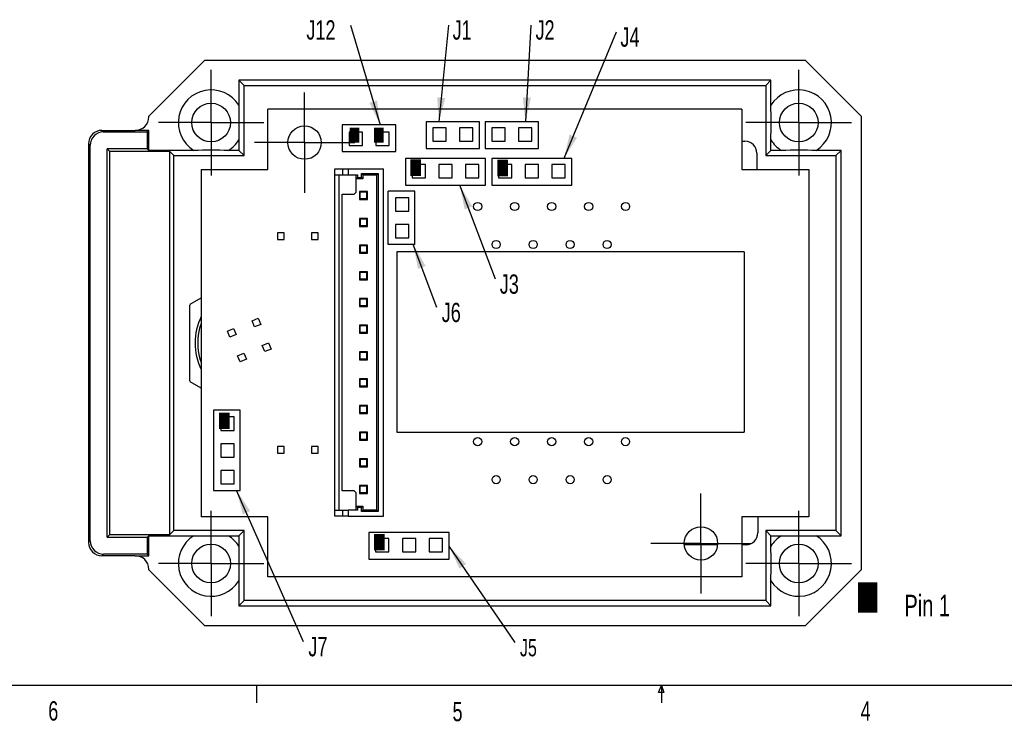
# Model space of a CAD drawing. Extents: x 11 to 421, y 5 to 275.
# Tile 6 of 16: x 137 to 258, y 6 to 92. Entities that reach past the tile are written whole.
import ezdxf
from ezdxf.enums import TextEntityAlignment as Align

# ---------------------------------------------------------------- set-up
doc = ezdxf.new("R2010")
doc.units = 0
doc.layers.get('0').update_dxf_attribs({"linetype": 'CONTINUOUS'})

# ---------------------------------------------------------------- blocks, each defined once
blk = doc.blocks.new('SW_NOTE_11')
at = {"color": 0, "linetype": 'CONTINUOUS', "width": 0.7}
for s, height, p in [('■', 5.29, (0, 0)), ('Pin 1', 2.646, (6.02, 0.78))]:
    blk.add_text(s, height=height, dxfattribs=at).set_placement(p, align=Align.BOTTOM_LEFT)
blk = doc.blocks.new('SW_NOTE_12')
at = {"color": 0, "linetype": 'CONTINUOUS'}
blk.add_line((1.2, 11.93), (0, 0), dxfattribs=at)
blk.add_solid([(0, 0), (0.8, 2.93), (-0.2, 3.04)], dxfattribs=at)
at = {"color": 0, "linetype": 'CONTINUOUS', "width": 0.7}
blk.add_text('J1', height=2.381, dxfattribs=at).set_placement((1.7, 9.44), align=Align.BOTTOM_LEFT)
blk = doc.blocks.new('SW_NOTE_13')
at = {"color": 0, "linetype": 'CONTINUOUS'}
blk.add_line((0.66, 11.93), (0, 0), dxfattribs=at)
blk.add_solid([(0, 0), (0.67, 2.97), (-0.33, 3.02)], dxfattribs=at)
at = {"color": 0, "linetype": 'CONTINUOUS', "width": 0.7}
blk.add_text('J2', height=2.381, dxfattribs=at).set_placement((1.24, 9.44), align=Align.BOTTOM_LEFT)
blk = doc.blocks.new('SW_NOTE_14')
at = {"color": 0, "linetype": 'CONTINUOUS'}
blk.add_line((4.42, -11.59), (0, 0), dxfattribs=at)
blk.add_solid([(0, 0), (0.6, -2.98), (1.54, -2.62)], dxfattribs=at)
at = {"color": 0, "linetype": 'CONTINUOUS', "width": 0.7}
blk.add_text('J3', height=2.381, dxfattribs=at).set_placement((4.94, -14.11), align=Align.BOTTOM_LEFT)
blk = doc.blocks.new('SW_NOTE_15')
at = {"color": 0, "linetype": 'CONTINUOUS'}
blk.add_line((6.44, 15.62), (0, 0), dxfattribs=at)
blk.add_solid([(0, 0), (1.61, 2.58), (0.68, 2.96)], dxfattribs=at)
at = {"color": 0, "linetype": 'CONTINUOUS', "width": 0.7}
blk.add_text('J4', height=2.381, dxfattribs=at).set_placement((6.97, 13.09), align=Align.BOTTOM_LEFT)
blk = doc.blocks.new('SW_NOTE_16')
at = {"color": 0, "linetype": 'CONTINUOUS'}
blk.add_line((8.17, -11.91), (0, 0), dxfattribs=at)
blk.add_solid([(0, 0), (1.28, -2.76), (2.11, -2.19)], dxfattribs=at)
at = {"color": 0, "linetype": 'CONTINUOUS', "width": 0.7}
blk.add_text('J5', height=2.117, dxfattribs=at).set_placement((8.75, -14.23), align=Align.BOTTOM_LEFT)
blk = doc.blocks.new('SW_NOTE_17')
at = {"color": 0, "linetype": 'CONTINUOUS'}
blk.add_line((8.26, -18.69), (0, 0), dxfattribs=at)
blk.add_solid([(0, 0), (0.76, -2.95), (1.67, -2.54)], dxfattribs=at)
at = {"color": 0, "linetype": 'CONTINUOUS', "width": 0.7}
blk.add_text('J7', height=2.381, dxfattribs=at).set_placement((8.86, -21.19), align=Align.BOTTOM_LEFT)
blk = doc.blocks.new('SW_NOTE_18')
at = {"color": 0, "linetype": 'CONTINUOUS'}
blk.add_line((2.9, -7.77), (0, 0), dxfattribs=at)
blk.add_solid([(0, 0), (0.58, -2.99), (1.52, -2.64)], dxfattribs=at)
at = {"color": 0, "linetype": 'CONTINUOUS', "width": 0.7}
blk.add_text('J6', height=2.381, dxfattribs=at).set_placement((3.51, -10.28), align=Align.BOTTOM_LEFT)
blk = doc.blocks.new('SW_NOTE_19')
at = {"color": 0, "linetype": 'CONTINUOUS'}
blk.add_line((-3.66, 12.31), (0, 0), dxfattribs=at)
blk.add_solid([(0, 0), (-0.38, 3.02), (-1.33, 2.73)], dxfattribs=at)
at = {"color": 0, "linetype": 'CONTINUOUS', "width": 0.7}
blk.add_text('J12', height=2.381, dxfattribs=at).set_placement((-9.11, 9.82), align=Align.BOTTOM_LEFT)
blk = doc.blocks.new('SW_CENTERMARKSYMBOL_0')
at = {"color": 0, "linetype": 'CONTINUOUS'}
for p, q in [((0, 4.125), (0, 6.1875)), ((0, 0), (0, 4.125)), ((-4.125, 0), (-6.1875, 0)), ((0, 0), (-4.125, 0)), ((0, 0), (0, -4.125)), ((0, 0), (4.125, 0)), ((4.125, 0), (6.1875, 0)), ((0, -4.125), (0, -6.1875))]:
    blk.add_line(p, q, dxfattribs=at)
blk = doc.blocks.new('SW_CENTERMARKSYMBOL_1')
at = {"color": 0, "linetype": 'CONTINUOUS'}
for p, q in [((0, 4.125), (0, 6.1875)), ((0, 0), (0, 4.125)), ((-4.125, 0), (-6.1875, 0)), ((0, 0), (-4.125, 0)), ((0, 0), (0, -4.125)), ((0, 0), (4.125, 0)), ((4.125, 0), (6.1875, 0)), ((0, -4.125), (0, -6.1875))]:
    blk.add_line(p, q, dxfattribs=at)
blk = doc.blocks.new('SW_CENTERMARKSYMBOL_2')
at = {"color": 0, "linetype": 'CONTINUOUS'}
for p, q in [((0, 4.125), (0, 6.5175)), ((0, 0), (0, 4.125)), ((-4.125, 0), (-6.5175, 0)), ((0, 0), (-4.125, 0)), ((0, 0), (0, -4.125)), ((0, 0), (4.125, 0)), ((4.125, 0), (6.5175, 0)), ((0, -4.125), (0, -6.5175))]:
    blk.add_line(p, q, dxfattribs=at)
blk = doc.blocks.new('SW_CENTERMARKSYMBOL_3')
at = {"color": 0, "linetype": 'CONTINUOUS'}
for p, q in [((0, 4.125), (0, 6.5175)), ((0, 0), (0, 4.125)), ((-4.125, 0), (-6.5175, 0)), ((0, 0), (-4.125, 0)), ((0, 0), (0, -4.125)), ((0, 0), (4.125, 0)), ((4.125, 0), (6.5175, 0)), ((0, -4.125), (0, -6.5175))]:
    blk.add_line(p, q, dxfattribs=at)
blk = doc.blocks.new('SW_CENTERMARKSYMBOL_4')
at = {"color": 0, "linetype": 'CONTINUOUS'}
for p, q in [((0, 4.125), (0, 6.5175)), ((0, 0), (0, 4.125)), ((-4.125, 0), (-6.5175, 0)), ((0, 0), (-4.125, 0)), ((0, 0), (0, -4.125)), ((0, 0), (4.125, 0)), ((4.125, 0), (6.5175, 0)), ((0, -4.125), (0, -6.5175))]:
    blk.add_line(p, q, dxfattribs=at)
blk = doc.blocks.new('SW_CENTERMARKSYMBOL_5')
at = {"color": 0, "linetype": 'CONTINUOUS'}
for p, q in [((0, 4.125), (0, 6.5175)), ((0, 0), (0, 4.125)), ((-4.125, 0), (-6.5175, 0)), ((0, 0), (-4.125, 0)), ((0, 0), (0, -4.125)), ((0, 0), (4.125, 0)), ((4.125, 0), (6.5175, 0)), ((0, -4.125), (0, -6.5175))]:
    blk.add_line(p, q, dxfattribs=at)

msp = doc.modelspace()

# ---------------------------------------------------------------- linework, layer by layer
at = {"color": 7, "linetype": 'CONTINUOUS'}
for p, q in [((152.5854, 80.242), (159.5115, 87.1681)), ((159.5115, 87.1681), (233.6817, 87.1681)), ((233.6817, 87.1681), (240.6079, 80.242)), ((163.7304, 84.6931), (163.7304, 81.5902)), ((163.7304, 84.6931), (164.3784, 84.0451)), ((229.4629, 84.6931), (163.7304, 84.6931)), ((164.3784, 75.3751), (164.3784, 84.0451)), ((164.3784, 84.0451), (228.8148, 84.0451)), ((229.4629, 84.6931), (228.8148, 84.0451)), ((228.8148, 84.0451), (228.8148, 75.3751)), ((229.4629, 81.5902), (229.4629, 84.6931)), ((167.3091, 73.6819), (167.3091, 81.1069)), ((225.8841, 81.1069), (167.3091, 81.1069)), ((225.8841, 81.1069), (225.8841, 73.6819)), ((152.5854, 80.1479), (152.5854, 80.242)), ((183.1098, 79.1706), (176.5098, 79.1706)), ((176.5098, 79.1706), (176.5098, 75.8706)), ((183.1098, 75.8706), (183.1098, 79.1706)), ((193.4572, 79.5501), (186.8572, 79.5501)), ((186.8572, 79.5501), (186.8572, 76.2501)), ((193.4572, 76.2501), (193.4572, 79.5501)), ((194.1527, 79.5501), (194.1527, 76.2501)), ((200.7527, 79.5501), (194.1527, 79.5501)), ((200.7527, 76.2501), (200.7527, 79.5501)), ((240.6079, 80.242), (240.6079, 24.2218)), ((146.8102, 78.4982), (147.006, 78.3023)), ((146.8102, 78.4982), (150.9357, 78.4982)), ((147.006, 78.3023), (152.3896, 78.3023)), ((152.5854, 78.4982), (150.9357, 78.4982)), ((152.5854, 78.4982), (152.3896, 78.3023)), ((152.3896, 78.3023), (152.3896, 76.219)), ((152.5854, 76.0232), (152.5854, 78.4982)), ((178.9848, 78.2818), (177.3348, 78.2818)), ((177.3348, 78.2818), (177.3348, 76.6318)), ((178.9848, 76.6318), (178.9848, 78.2818)), ((180.6348, 78.2818), (180.6348, 76.6318)), ((182.2848, 78.2818), (180.6348, 78.2818)), ((182.2848, 76.6318), (182.2848, 78.2818)), ((189.3322, 78.7985), (187.6822, 78.7985)), ((187.6822, 78.7985), (187.6822, 77.1485)), ((189.3322, 77.1485), (189.3322, 78.7985)), ((192.6322, 78.7985), (190.9822, 78.7985)), ((190.9822, 78.7985), (190.9822, 77.1485)), ((192.6322, 77.1485), (192.6322, 78.7985)), ((196.6277, 78.7985), (194.9777, 78.7985)), ((194.9777, 78.7985), (194.9777, 77.1485)), ((196.6277, 77.1485), (196.6277, 78.7985)), ((199.9277, 78.7985), (198.2777, 78.7985)), ((198.2777, 78.7985), (198.2777, 77.1485)), ((199.9277, 77.1485), (199.9277, 78.7985)), ((145.3563, 76.6526), (145.1604, 76.8484)), ((145.1604, 76.8484), (145.1604, 27.6155)), ((145.3563, 27.8113), (145.3563, 76.6526)), ((163.7304, 77.3236), (163.7304, 76.0232)), ((187.6822, 77.1485), (189.3322, 77.1485)), ((190.9822, 77.1485), (192.6322, 77.1485)), ((194.9777, 77.1485), (196.6277, 77.1485)), ((198.2777, 77.1485), (199.9277, 77.1485)), ((225.8841, 77.1456), (226.2551, 77.1456)), ((229.4629, 76.0232), (229.4629, 77.3236)), ((152.3896, 76.219), (147.4396, 76.219)), ((147.4396, 28.2449), (147.4396, 76.219)), ((147.4396, 76.219), (147.729, 75.9296)), ((147.729, 75.9296), (147.729, 28.5343)), ((147.729, 75.9296), (155.154, 75.9296)), ((152.5854, 76.0232), (152.3896, 76.219)), ((158.1633, 76.0232), (152.5854, 76.0232)), ((155.154, 75.9296), (155.7085, 75.3751)), ((155.154, 75.9296), (155.154, 28.5343)), ((163.7304, 76.0232), (162.4299, 76.0232)), ((163.7304, 76.0232), (164.3784, 75.3751)), ((176.5098, 75.8706), (183.1098, 75.8706)), ((177.3348, 76.6318), (178.9848, 76.6318)), ((180.6348, 76.6318), (182.2848, 76.6318)), ((186.8572, 76.2501), (193.4572, 76.2501)), ((194.1527, 76.2501), (200.7527, 76.2501)), ((227.7219, 75.6788), (227.7219, 73.6819)), ((229.4629, 76.0232), (228.8148, 75.3751)), ((230.7633, 76.0232), (229.4629, 76.0232)), ((238.1329, 76.0232), (235.0299, 76.0232)), ((238.1329, 76.0232), (237.4848, 75.3751)), ((238.1329, 28.4407), (238.1329, 76.0232)), ((155.7085, 75.3751), (164.3784, 75.3751)), ((155.7085, 29.0887), (155.7085, 75.3751)), ((184.295, 75.0187), (184.295, 71.7187)), ((194.195, 75.0187), (184.295, 75.0187)), ((186.77, 74.2672), (185.12, 74.2672)), ((185.12, 74.2672), (185.12, 72.6172)), ((186.77, 72.6172), (186.77, 74.2672)), ((188.42, 74.2672), (188.42, 72.6172)), ((190.07, 74.2672), (188.42, 74.2672)), ((190.07, 72.6172), (190.07, 74.2672)), ((193.37, 74.2672), (191.72, 74.2672)), ((191.72, 74.2672), (191.72, 72.6172)), ((193.37, 72.6172), (193.37, 74.2672)), ((194.195, 71.7187), (194.195, 75.0187)), ((194.9795, 75.0187), (194.9795, 71.7187)), ((204.8795, 75.0187), (194.9795, 75.0187)), ((197.4545, 74.2672), (195.8045, 74.2672)), ((195.8045, 74.2672), (195.8045, 72.6172)), ((197.4545, 72.6172), (197.4545, 74.2672)), ((200.7545, 74.2672), (199.1045, 74.2672)), ((199.1045, 74.2672), (199.1045, 72.6172)), ((200.7545, 72.6172), (200.7545, 74.2672)), ((204.0545, 74.2672), (202.4045, 74.2672)), ((202.4045, 74.2672), (202.4045, 72.6172)), ((204.0545, 72.6172), (204.0545, 74.2672)), ((204.8795, 71.7187), (204.8795, 75.0187)), ((228.8148, 75.3751), (237.4848, 75.3751)), ((237.4848, 75.3751), (237.4848, 29.0887)), ((159.0591, 73.6819), (159.0591, 30.7819)), ((159.0591, 73.6819), (167.3091, 73.6819)), ((175.5708, 72.9911), (175.5708, 73.7336)), ((175.5708, 73.7336), (176.5608, 73.7336)), ((175.5708, 72.9911), (176.5608, 72.9911)), ((175.5708, 31.5761), (175.5708, 72.9911)), ((176.0658, 72.9911), (176.0658, 31.5761)), ((176.5608, 72.9911), (176.5608, 73.7336)), ((176.5608, 73.7336), (177.2208, 73.7336)), ((176.5608, 72.9911), (177.2208, 72.9911)), ((177.2208, 73.7336), (177.2208, 72.9911)), ((177.2208, 73.7336), (181.5933, 73.7336)), ((177.2208, 72.9911), (178.3758, 72.9911)), ((178.2108, 72.4961), (178.2108, 72.9911)), ((178.3758, 72.9911), (178.3758, 72.6611)), ((178.8708, 73.1561), (180.9333, 73.1561)), ((178.8708, 72.6611), (178.8708, 73.1561)), ((179.0358, 72.9911), (178.8708, 73.1561)), ((179.0358, 72.9911), (180.7683, 72.9911)), ((179.0358, 72.9911), (179.0358, 72.4961)), ((180.7683, 72.9911), (180.9333, 73.1561)), ((180.7683, 31.5761), (180.7683, 72.9911)), ((180.9333, 73.1561), (180.9333, 31.4111)), ((181.5933, 30.8336), (181.5933, 73.7336)), ((225.8841, 73.6819), (234.1341, 73.6819)), ((234.1341, 73.6819), (234.1341, 30.7819)), ((178.2108, 72.4961), (178.3758, 72.6611)), ((179.0358, 72.4961), (178.2108, 72.4961)), ((178.2108, 70.8461), (178.2108, 72.4961)), ((178.3758, 72.6611), (178.8708, 72.6611)), ((179.0358, 72.4961), (178.8708, 72.6611)), ((185.12, 72.6172), (186.77, 72.6172)), ((188.42, 72.6172), (190.07, 72.6172)), ((191.72, 72.6172), (193.37, 72.6172)), ((195.8045, 72.6172), (197.4545, 72.6172)), ((199.1045, 72.6172), (200.7545, 72.6172)), ((202.4045, 72.6172), (204.0545, 72.6172)), ((176.4783, 33.9686), (176.4783, 70.5986)), ((176.4783, 70.5986), (177.9633, 70.5986)), ((177.9633, 70.5986), (178.2108, 70.8461)), ((179.6133, 70.9286), (178.6233, 70.9286)), ((178.6233, 70.9286), (178.6233, 69.9386)), ((178.6233, 70.9286), (178.7058, 70.8461)), ((178.7058, 70.0211), (178.7058, 70.8461)), ((179.5308, 70.8461), (178.7058, 70.8461)), ((179.6133, 70.9286), (179.5308, 70.8461)), ((179.5308, 70.0211), (179.5308, 70.8461)), ((179.6133, 69.9386), (179.6133, 70.9286)), ((185.4688, 70.9846), (182.1688, 70.9846)), ((182.1688, 64.3846), (182.1688, 70.9846)), ((184.295, 71.7187), (194.195, 71.7187)), ((185.4688, 64.3846), (185.4688, 70.9846)), ((194.9795, 71.7187), (204.8795, 71.7187)), ((178.6233, 69.9386), (178.7058, 70.0211)), ((178.6233, 69.9386), (179.6133, 69.9386)), ((179.5308, 70.0211), (178.7058, 70.0211)), ((179.5308, 70.0211), (179.6133, 69.9386)), ((183.0673, 70.1596), (183.0673, 68.5096)), ((184.7173, 70.1596), (183.0673, 70.1596)), ((184.7173, 68.5096), (184.7173, 70.1596)), ((183.0673, 68.5096), (184.7173, 68.5096)), ((179.6133, 67.6286), (178.6233, 67.6286)), ((178.6233, 67.6286), (178.6233, 66.6386)), ((178.6233, 67.6286), (178.7058, 67.5461)), ((178.7058, 67.5461), (178.7058, 66.7211)), ((179.5308, 67.5461), (178.7058, 67.5461)), ((179.6133, 67.6286), (179.5308, 67.5461)), ((179.5308, 66.7211), (179.5308, 67.5461)), ((179.6133, 66.6386), (179.6133, 67.6286)), ((168.5136, 65.8444), (168.5136, 65.0194)), ((169.3386, 65.8444), (168.5136, 65.8444)), ((169.3386, 65.0194), (169.3386, 65.8444)), ((173.5296, 65.8444), (172.7046, 65.8444)), ((172.7046, 65.8444), (172.7046, 65.0194)), ((173.5296, 65.0194), (173.5296, 65.8444)), ((178.6233, 66.6386), (178.7058, 66.7211)), ((178.6233, 66.6386), (179.6133, 66.6386)), ((179.5308, 66.7211), (178.7058, 66.7211)), ((179.5308, 66.7211), (179.6133, 66.6386)), ((183.0673, 66.8596), (183.0673, 65.2096)), ((184.7173, 66.8596), (183.0673, 66.8596)), ((184.7173, 65.2096), (184.7173, 66.8596)), ((168.5136, 65.0194), (169.3386, 65.0194)), ((172.7046, 65.0194), (173.5296, 65.0194)), ((183.0673, 65.2096), (184.7173, 65.2096)), ((179.6133, 64.3286), (178.6233, 64.3286)), ((178.6233, 64.3286), (178.6233, 63.3386)), ((178.6233, 64.3286), (178.7058, 64.2461)), ((178.6233, 63.3386), (178.7058, 63.4211)), ((178.6233, 63.3386), (179.6133, 63.3386)), ((178.7058, 64.2461), (178.7058, 63.4211)), ((179.5308, 64.2461), (178.7058, 64.2461)), ((179.5308, 63.4211), (178.7058, 63.4211)), ((179.6133, 64.3286), (179.5308, 64.2461)), ((179.5308, 63.4211), (179.5308, 64.2461)), ((179.5308, 63.4211), (179.6133, 63.3386)), ((179.6133, 63.3386), (179.6133, 64.3286)), ((185.4688, 64.3846), (182.1688, 64.3846)), ((183.2571, 63.4904), (183.2571, 41.2154)), ((226.1571, 63.4904), (183.2571, 63.4904)), ((226.1571, 63.4904), (226.1571, 41.2154)), ((179.6133, 61.0286), (178.6233, 61.0286)), ((178.6233, 61.0286), (178.6233, 60.0386)), ((178.6233, 61.0286), (178.7058, 60.9461)), ((179.5308, 60.9461), (178.7058, 60.9461)), ((178.7058, 60.1211), (178.7058, 60.9461)), ((179.6133, 61.0286), (179.5308, 60.9461)), ((179.5308, 60.1211), (179.5308, 60.9461)), ((179.6133, 60.0386), (179.6133, 61.0286)), ((178.6233, 60.0386), (178.7058, 60.1211)), ((178.6233, 60.0386), (179.6133, 60.0386)), ((179.5308, 60.1211), (178.7058, 60.1211)), ((179.5308, 60.1211), (179.6133, 60.0386)), ((157.7242, 57.0341), (159.0591, 57.8048)), ((179.6133, 57.7286), (178.6233, 57.7286)), ((178.6233, 57.7286), (178.6233, 56.7386)), ((178.6233, 57.7286), (178.7058, 57.6461)), ((179.5308, 57.6461), (178.7058, 57.6461)), ((178.7058, 56.8211), (178.7058, 57.6461)), ((179.6133, 57.7286), (179.5308, 57.6461)), ((179.5308, 56.8211), (179.5308, 57.6461)), ((179.6133, 56.7386), (179.6133, 57.7286)), ((157.6566, 47.5468), (157.6566, 56.917)), ((178.6233, 56.7386), (178.7058, 56.8211)), ((178.6233, 56.7386), (179.6133, 56.7386)), ((179.5308, 56.8211), (178.7058, 56.8211)), ((179.5308, 56.8211), (179.6133, 56.7386)), ((165.3555, 54.9832), (166.1173, 55.2998)), ((165.6721, 54.2213), (165.3555, 54.9832)), ((166.1173, 55.2998), (166.4339, 54.5379)), ((162.3081, 53.7168), (163.07, 54.0334)), ((162.6247, 52.955), (162.3081, 53.7168)), ((163.07, 54.0334), (163.3866, 53.2716)), ((166.4339, 54.5379), (165.6721, 54.2213)), ((179.6133, 54.4286), (178.6233, 54.4286)), ((178.6233, 54.4286), (178.6233, 53.4386)), ((178.6233, 54.4286), (178.7058, 54.3461)), ((178.7058, 53.5211), (178.7058, 54.3461)), ((179.5308, 54.3461), (178.7058, 54.3461)), ((179.6133, 54.4286), (179.5308, 54.3461)), ((179.5308, 53.5211), (179.5308, 54.3461)), ((179.6133, 53.4386), (179.6133, 54.4286)), ((163.3866, 53.2716), (162.6247, 52.955)), ((178.6233, 53.4386), (178.7058, 53.5211)), ((178.6233, 53.4386), (179.6133, 53.4386)), ((179.5308, 53.5211), (178.7058, 53.5211)), ((179.5308, 53.5211), (179.6133, 53.4386)), ((166.6218, 51.9358), (167.3837, 52.2524)), ((166.9384, 51.174), (166.6218, 51.9358)), ((167.7003, 51.4906), (166.9384, 51.174)), ((167.3837, 52.2524), (167.7003, 51.4906)), ((179.6133, 51.1286), (178.6233, 51.1286)), ((178.6233, 51.1286), (178.6233, 50.1386)), ((178.6233, 51.1286), (178.7058, 51.0461)), ((179.6133, 51.1286), (179.5308, 51.0461)), ((179.6133, 50.1386), (179.6133, 51.1286)), ((163.5745, 50.6695), (164.3363, 50.9861)), ((163.8911, 49.9076), (163.5745, 50.6695)), ((164.6529, 50.2242), (163.8911, 49.9076)), ((164.3363, 50.9861), (164.6529, 50.2242)), ((178.6233, 50.1386), (178.7058, 50.2211)), ((178.6233, 50.1386), (179.6133, 50.1386)), ((178.7058, 50.2211), (178.7058, 51.0461)), ((179.5308, 51.0461), (178.7058, 51.0461)), ((179.5308, 50.2211), (178.7058, 50.2211)), ((179.5308, 50.2211), (179.5308, 51.0461)), ((179.5308, 50.2211), (179.6133, 50.1386)), ((179.6133, 47.8286), (178.6233, 47.8286)), ((178.6233, 47.8286), (178.6233, 46.8386)), ((178.6233, 47.8286), (178.7058, 47.7461)), ((179.5308, 47.7461), (178.7058, 47.7461)), ((178.7058, 46.9211), (178.7058, 47.7461)), ((179.6133, 47.8286), (179.5308, 47.7461)), ((179.5308, 46.9211), (179.5308, 47.7461)), ((179.6133, 46.8386), (179.6133, 47.8286)), ((159.0591, 46.6591), (157.7242, 47.4298)), ((178.6233, 46.8386), (178.7058, 46.9211)), ((178.6233, 46.8386), (179.6133, 46.8386)), ((179.5308, 46.9211), (178.7058, 46.9211)), ((179.5308, 46.9211), (179.6133, 46.8386)), ((160.5911, 43.9246), (160.5911, 34.0246)), ((163.8911, 43.9246), (160.5911, 43.9246)), ((163.8911, 34.0246), (163.8911, 43.9246)), ((179.6133, 44.5286), (178.6233, 44.5286)), ((178.6233, 44.5286), (178.6233, 43.5386)), ((178.6233, 44.5286), (178.7058, 44.4461)), ((179.5308, 44.4461), (178.7058, 44.4461)), ((178.7058, 43.6211), (178.7058, 44.4461)), ((179.6133, 44.5286), (179.5308, 44.4461)), ((179.5308, 43.6211), (179.5308, 44.4461)), ((179.6133, 43.5386), (179.6133, 44.5286)), ((161.4896, 43.0996), (161.4896, 41.4496)), ((163.1396, 43.0996), (161.4896, 43.0996)), ((163.1396, 41.4496), (163.1396, 43.0996)), ((178.6233, 43.5386), (178.7058, 43.6211)), ((178.6233, 43.5386), (179.6133, 43.5386)), ((179.5308, 43.6211), (178.7058, 43.6211)), ((179.5308, 43.6211), (179.6133, 43.5386)), ((161.4896, 41.4496), (163.1396, 41.4496)), ((179.6133, 41.2286), (178.6233, 41.2286)), ((178.6233, 41.2286), (178.6233, 40.2386)), ((178.6233, 41.2286), (178.7058, 41.1461)), ((178.6233, 40.2386), (178.7058, 40.3211)), ((178.6233, 40.2386), (179.6133, 40.2386)), ((178.7058, 41.1461), (178.7058, 40.3211)), ((179.5308, 41.1461), (178.7058, 41.1461)), ((179.5308, 40.3211), (178.7058, 40.3211)), ((179.6133, 41.2286), (179.5308, 41.1461)), ((179.5308, 40.3211), (179.5308, 41.1461)), ((179.5308, 40.3211), (179.6133, 40.2386)), ((179.6133, 40.2386), (179.6133, 41.2286)), ((183.2571, 41.2154), (226.1571, 41.2154)), ((163.1396, 39.7996), (161.4896, 39.7996)), ((161.4896, 39.7996), (161.4896, 38.1496)), ((163.1396, 38.1496), (163.1396, 39.7996)), ((169.3386, 39.4444), (168.5136, 39.4444)), ((168.5136, 39.4444), (168.5136, 38.6194)), ((169.3386, 38.6194), (169.3386, 39.4444)), ((173.5296, 39.4444), (172.7046, 39.4444)), ((172.7046, 39.4444), (172.7046, 38.6194)), ((173.5296, 38.6194), (173.5296, 39.4444)), ((161.4896, 38.1496), (163.1396, 38.1496)), ((168.5136, 38.6194), (169.3386, 38.6194)), ((172.7046, 38.6194), (173.5296, 38.6194)), ((179.6133, 37.9286), (178.6233, 37.9286)), ((178.6233, 37.9286), (178.6233, 36.9386)), ((178.6233, 37.9286), (178.7058, 37.8461)), ((178.7058, 37.8461), (178.7058, 37.0211)), ((179.5308, 37.8461), (178.7058, 37.8461)), ((179.6133, 37.9286), (179.5308, 37.8461)), ((179.5308, 37.0211), (179.5308, 37.8461)), ((179.6133, 36.9386), (179.6133, 37.9286)), ((161.4896, 36.4996), (161.4896, 34.8496)), ((163.1396, 36.4996), (161.4896, 36.4996)), ((163.1396, 34.8496), (163.1396, 36.4996)), ((178.6233, 36.9386), (178.7058, 37.0211)), ((178.6233, 36.9386), (179.6133, 36.9386)), ((179.5308, 37.0211), (178.7058, 37.0211)), ((179.5308, 37.0211), (179.6133, 36.9386)), ((161.4896, 34.8496), (163.1396, 34.8496)), ((179.6133, 34.6286), (178.6233, 34.6286)), ((178.6233, 34.6286), (178.6233, 33.6386)), ((178.6233, 34.6286), (178.7058, 34.5461)), ((178.7058, 33.7211), (178.7058, 34.5461)), ((179.5308, 34.5461), (178.7058, 34.5461)), ((179.6133, 34.6286), (179.5308, 34.5461)), ((179.5308, 33.7211), (179.5308, 34.5461)), ((179.6133, 33.6386), (179.6133, 34.6286)), ((160.5911, 34.0246), (163.8911, 34.0246)), ((177.9633, 33.9686), (176.4783, 33.9686)), ((178.2108, 33.7211), (177.9633, 33.9686)), ((178.2108, 32.0711), (178.2108, 33.7211)), ((178.6233, 33.6386), (178.7058, 33.7211)), ((178.6233, 33.6386), (179.6133, 33.6386)), ((179.5308, 33.7211), (178.7058, 33.7211)), ((179.5308, 33.7211), (179.6133, 33.6386)), ((178.2108, 32.0711), (179.0358, 32.0711)), ((178.2108, 32.0711), (178.3758, 31.9061)), ((178.2108, 31.5761), (178.2108, 32.0711)), ((178.3758, 31.9061), (178.3758, 31.5761)), ((178.8708, 31.9061), (178.3758, 31.9061)), ((178.8708, 31.9061), (179.0358, 32.0711)), ((178.8708, 31.4111), (178.8708, 31.9061)), ((179.0358, 32.0711), (179.0358, 31.5761)), ((167.3091, 30.7819), (159.0591, 30.7819)), ((167.3091, 23.3569), (167.3091, 30.7819)), ((175.5708, 30.8336), (175.5708, 31.5761)), ((175.5708, 31.5761), (176.5608, 31.5761)), ((176.5608, 30.8336), (175.5708, 30.8336)), ((176.5608, 30.8336), (176.5608, 31.5761)), ((176.5608, 31.5761), (177.2208, 31.5761)), ((177.2208, 30.8336), (176.5608, 30.8336)), ((177.2208, 31.5761), (177.2208, 30.8336)), ((178.3758, 31.5761), (177.2208, 31.5761)), ((177.2208, 30.8336), (181.5933, 30.8336)), ((179.0358, 31.5761), (178.8708, 31.4111)), ((180.9333, 31.4111), (178.8708, 31.4111)), ((180.7683, 31.5761), (179.0358, 31.5761)), ((180.9333, 31.4111), (180.7683, 31.5761)), ((234.1341, 30.7819), (225.8841, 30.7819)), ((225.8841, 30.7819), (225.8841, 23.3569)), ((227.8476, 30.7819), (227.8476, 28.7851)), ((147.729, 28.5343), (147.4396, 28.2449)), ((147.4396, 28.2449), (152.3896, 28.2449)), ((155.154, 28.5343), (147.729, 28.5343)), ((152.3896, 28.2449), (152.5854, 28.4407)), ((152.3896, 28.2449), (152.3896, 26.1616)), ((152.5854, 25.9657), (152.5854, 28.4407)), ((152.5854, 28.4407), (158.1633, 28.4407)), ((155.154, 28.5343), (155.7085, 29.0887)), ((164.3784, 29.0887), (155.7085, 29.0887)), ((162.4299, 28.4407), (163.7304, 28.4407)), ((163.7304, 28.4407), (164.3784, 29.0887)), ((163.7304, 28.4407), (163.7304, 27.1402)), ((164.3784, 20.4187), (164.3784, 29.0887)), ((179.7985, 28.8391), (179.7985, 25.5391)), ((189.6985, 28.8391), (179.7985, 28.8391)), ((180.6235, 28.0875), (180.6235, 26.4375)), ((182.2735, 28.0875), (180.6235, 28.0875)), ((182.2735, 26.4375), (182.2735, 28.0875)), ((183.9235, 28.0875), (183.9235, 26.4375)), ((185.5735, 28.0875), (183.9235, 28.0875)), ((185.5735, 26.4375), (185.5735, 28.0875)), ((187.2235, 28.0875), (187.2235, 26.4375)), ((188.8735, 28.0875), (187.2235, 28.0875)), ((188.8735, 26.4375), (188.8735, 28.0875)), ((189.6985, 25.5391), (189.6985, 28.8391)), ((229.4629, 28.4407), (228.8148, 29.0887)), ((237.4848, 29.0887), (228.8148, 29.0887)), ((228.8148, 29.0887), (228.8148, 20.4187)), ((229.4629, 28.4407), (230.7633, 28.4407)), ((229.4629, 27.1402), (229.4629, 28.4407)), ((235.0299, 28.4407), (238.1329, 28.4407)), ((238.1329, 28.4407), (237.4848, 29.0887)), ((145.1604, 27.6155), (145.3563, 27.8113)), ((222.8729, 27.3183), (218.7609, 27.3183)), ((226.3808, 27.3183), (225.8841, 27.3183)), ((147.006, 26.1616), (146.8102, 25.9657)), ((150.9357, 25.9657), (146.8102, 25.9657)), ((152.3896, 26.1616), (147.006, 26.1616)), ((150.9357, 25.9657), (152.5854, 25.9657)), ((152.3896, 26.1616), (152.5854, 25.9657)), ((180.6235, 26.4375), (182.2735, 26.4375)), ((183.9235, 26.4375), (185.5735, 26.4375)), ((187.2235, 26.4375), (188.8735, 26.4375)), ((179.7985, 25.5391), (189.6985, 25.5391)), ((152.5854, 24.2218), (152.5854, 24.316)), ((159.5115, 17.2957), (152.5854, 24.2218)), ((225.8841, 23.3569), (167.3091, 23.3569)), ((240.6079, 24.2218), (233.6817, 17.2957)), ((163.7304, 22.8736), (163.7304, 19.7707)), ((229.4629, 19.7707), (229.4629, 22.8736)), ((164.3784, 20.4187), (163.7304, 19.7707)), ((163.7304, 19.7707), (229.4629, 19.7707)), ((228.8148, 20.4187), (164.3784, 20.4187)), ((229.4629, 19.7707), (228.8148, 20.4187)), ((233.6817, 17.2957), (159.5115, 17.2957)), ((415.9568, 9.9587), (15.9068, 9.9587)), ((165.9192, 9.9587), (165.9192, 7.8048)), ((215.5889, 9.0805), (215.9254, 9.9587)), ((215.9254, 9.9587), (215.9254, 7.8048)), ((215.9254, 9.9587), (216.2443, 9.0805)), ((216.2443, 9.0805), (215.5889, 9.0805))]:
    msp.add_line(p, q, dxfattribs=at)
for centre, radius in [((160.2966, 79.4569), 2.3925), ((232.8966, 79.4569), 2.3925), ((171.8466, 76.9819), 2.0625), ((193.23, 69.0989), 0.5029), ((197.7982, 69.0989), 0.5029), ((202.3664, 69.0989), 0.5029), ((206.9346, 69.0989), 0.5029), ((211.5027, 69.0989), 0.5029), ((195.5141, 64.405), 0.5029), ((200.0823, 64.405), 0.5029), ((204.6505, 64.405), 0.5029), ((209.2187, 64.405), 0.5029), ((193.23, 40.0589), 0.5029), ((197.7982, 40.0589), 0.5029), ((202.3664, 40.0589), 0.5029), ((206.9346, 40.0589), 0.5029), ((211.5027, 40.0589), 0.5029), ((195.5141, 35.365), 0.5029), ((200.0823, 35.365), 0.5029), ((204.6505, 35.365), 0.5029), ((209.2187, 35.365), 0.5029), ((220.8169, 27.4819), 2.0625), ((160.2966, 25.0069), 2.3925), ((232.8966, 25.0069), 2.3925)]:
    msp.add_circle(centre, radius, dxfattribs=at)
for centre, radius, start, end in [((160.2966, 79.4569), 4.0425, 31.851383, 238.148617), ((232.8966, 79.4569), 4.0425, 301.851383, 148.148617), ((377.0865, 79.4569), 213.3668, 179.427132, 180.572868), ((16.1068, 79.4569), 213.3668, 359.427132, 0.572868), ((150.9358, 80.1478), 1.6497, 269.997173, 0.002827), ((146.8101, 76.8485), 1.6497, 89.997173, 180.002827), ((147.006, 76.6526), 1.6497, 89.997173, 180.002827), ((160.2966, 79.4569), 4.0425, 301.851383, 328.148617), ((226.2551, 75.6788), 1.4668, 0, 90), ((232.8966, 79.4569), 4.0425, 211.851383, 238.148617), ((160.2966, -137.6125), 213.6463, 89.427881, 90.572119), ((232.8966, -137.2437), 213.2775, 89.426892, 90.573108), ((165.9066, 52.2319), 9.4875, 149.591846, 150.408154), ((165.9066, 52.2319), 7.59, 154.445306, 205.554694), ((165.9066, 52.2319), 7.26, 160.592957, 199.407043), ((165.9066, 52.2319), 9.4875, 209.591846, 210.408154), ((160.2966, 25.0069), 4.0425, 121.851383, 328.148617), ((160.2966, 242.0764), 213.6463, 269.427881, 270.572119), ((160.2966, 25.0069), 4.0425, 31.851383, 58.148617), ((226.3808, 28.7851), 1.4668, 270, 0), ((232.8966, 25.0069), 4.0425, 121.851383, 148.148617), ((232.8966, 25.0069), 4.0425, 211.851383, 58.148617), ((232.8966, 242.0764), 213.6463, 269.427881, 270.572119), ((146.8101, 27.6154), 1.6497, 179.997173, 270.002827), ((147.006, 27.8112), 1.6497, 179.997173, 270.002827), ((377.0865, 25.0069), 213.3668, 179.427132, 180.572868), ((16.1068, 25.0069), 213.3668, 359.427132, 0.572868), ((150.9358, 24.316), 1.6497, 359.997173, 90.002742)]:
    msp.add_arc(centre, radius, start, end, dxfattribs=at)

# ---------------------------------------------------------------- block references
for name, p in [('SW_NOTE_19', (181.1813, 79.1706)), ('SW_NOTE_12', (188.4297, 79.5501)), ('SW_NOTE_13', (199.1392, 79.5501)), ('SW_NOTE_15', (203.8942, 75.0187)), ('SW_CENTERMARKSYMBOL_3', (160.2966, 79.4569)), ('SW_CENTERMARKSYMBOL_2', (232.8966, 79.4569)), ('SW_CENTERMARKSYMBOL_0', (171.8466, 76.9819)), ('SW_NOTE_14', (191.0229, 71.7187)), ('SW_NOTE_18', (185.281, 64.3846)), ('SW_NOTE_17', (163.4532, 34.0246)), ('SW_CENTERMARKSYMBOL_1', (220.8169, 27.4819)), ('SW_CENTERMARKSYMBOL_4', (160.2966, 25.0069)), ('SW_CENTERMARKSYMBOL_5', (232.8966, 25.0069)), ('SW_NOTE_16', (189.6985, 27.1418)), ('SW_NOTE_11', (239.9295, 16.9232))]:
    msp.add_blockref(name, p, dxfattribs=at)

# ---------------------------------------------------------------- texts
at = {"color": 7, "linetype": 'CONTINUOUS', "width": 0.7}
for s, height, p in [('■', 2.6458, (177.2565, 75.9529)), ('■', 2.6458, (180.2817, 75.9529)), ('■', 2.9104, (184.7621, 71.7463)), ('■', 2.9104, (195.5082, 71.7042)), ('■', 2.9104, (161.1289, 40.4875)), ('■', 2.9104, (180.2675, 25.5043)), ('6', 2.3813, (140.1782, 4.8973)), ('5', 2.3813, (190.1219, 4.8193)), ('4', 2.3813, (240.5412, 4.899))]:
    msp.add_text(s, height=height, dxfattribs=at).set_placement(p, align=Align.BOTTOM_LEFT)

doc.saveas('drawing.dxf')
